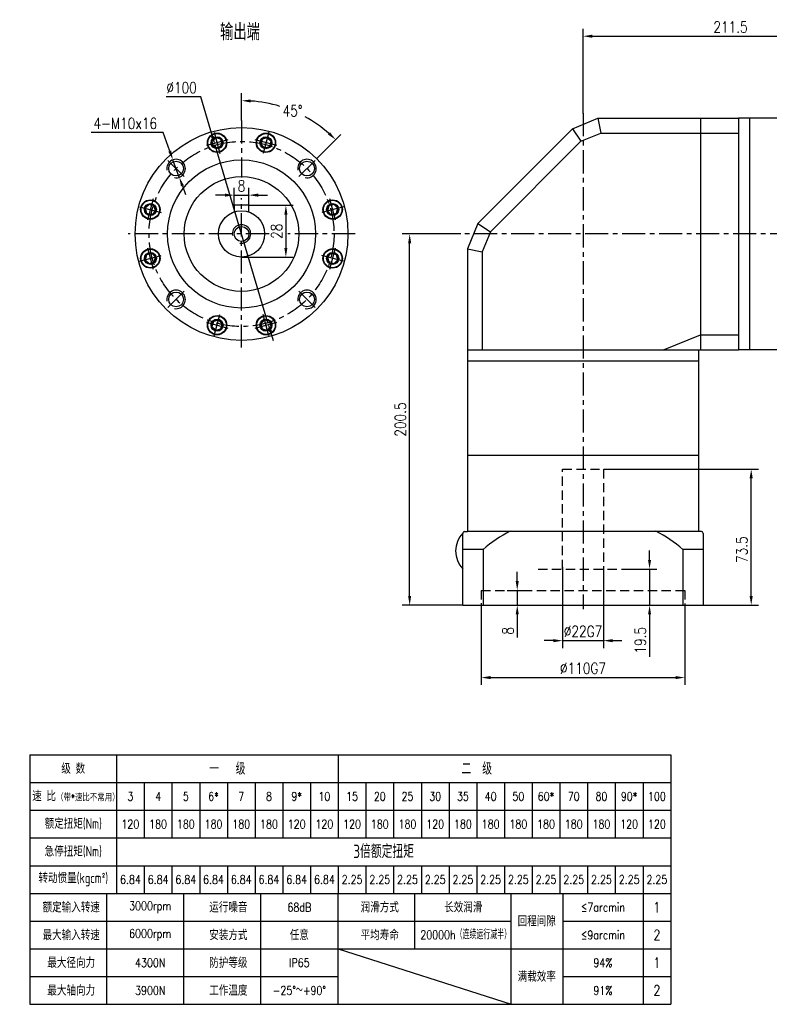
# Model space of a CAD drawing. Header units: inches. Extents: x 44 to 820, y 10 to 552.
# Tile 1 of 3: x 44 to 450, y 10 to 542. Entities that reach past the tile are written whole.
import ezdxf

# ---------------------------------------------------------------- set-up
doc = ezdxf.new("R2010")
doc.units = ezdxf.units.IN
doc.header["$LTSCALE"] = 20
doc.header["$MEASUREMENT"] = 0
doc.linetypes.add('CENTER', pattern=[2, 1.25, -0.25, 0.25, -0.25])
doc.linetypes.add('HIDDEN', pattern=[0.375, 0.25, -0.125])
for name, color, linetype in [('1轮廓实线层', 7, 'Continuous'), ('2细线层', 4, 'Continuous'), ('3中心线层', 1, 'CENTER'), ('4虚线层', 6, 'HIDDEN'), ('6文字层', 3, 'Continuous'), ('7标注层', 4, 'Continuous')]:
    doc.layers.add(name, color=color, linetype=linetype)
doc.styles.add('PC_TEXTSTYLE', font='isocp.shx', dxfattribs={"width": 0.8, "bigfont": 'HZFS.SHX'})
doc.styles.add('TH_GBDIM', font='romans.shx', dxfattribs={"width": 0.8, "bigfont": 'gbcbig.shx'})
doc.dimstyles.new('直径标注A3', dxfattribs={"dimscale": 2, "dimtxt": 3.5, "dimasz": 3, "dimexe": 2, "dimexo": 0.0625, "dimgap": 1, "dimtad": 1, "dimtih": 1, "dimtoh": 1, "dimdsep": 46, "dimtxsty": 'PC_TEXTSTYLE', "dimsah": 1, "dimcen": 0.09, "dimclrt": 3, "dimadec": 0, "dimazin": 0, "dimtfac": 0.7, "dimtmove": 0, "dimatfit": 0, "dimfxl": 1, "dimtzin": 0, "dimarcsym": 0})
doc.dimstyles.new('线性标注', dxfattribs={"dimscale": 2, "dimtxt": 2.5, "dimasz": 3, "dimexe": 2, "dimexo": 0, "dimgap": 1, "dimtad": 1, "dimdsep": 46, "dimtxsty": 'PC_TEXTSTYLE', "dimsah": 1, "dimcen": 0.09, "dimclrt": 3, "dimadec": 0, "dimazin": 0, "dimtfac": 0.7, "dimtix": 1, "dimtmove": 0, "dimatfit": 0, "dimfxl": 1, "dimtzin": 0, "dimarcsym": 0})
doc.dimstyles.new('角度标注', dxfattribs={"dimscale": 2, "dimtxt": 3.5, "dimasz": 3, "dimexe": 2, "dimexo": 0, "dimgap": 1, "dimtad": 1, "dimtih": 1, "dimtoh": 1, "dimdsep": 46, "dimtxsty": 'PC_TEXTSTYLE', "dimsah": 1, "dimcen": 0.09, "dimclrd": 4, "dimclrt": 3, "dimadec": 0, "dimazin": 0, "dimtfac": 0.7, "dimtmove": 0, "dimatfit": 0, "dimfxl": 1, "dimtzin": 0, "dimarcsym": 0})

# ---------------------------------------------------------------- blocks, each defined once
blk = doc.blocks.new('*D60')
at = {"layer": '7标注层', "color": 0, "lineweight": -2, "transparency": 16777216}
for p, q in [((348.91, 491.07), (348.91, 536.88)), ((353.91, 532.88), (555.41, 532.88)), ((560.41, 437.57), (560.41, 536.88))]:
    blk.add_line(p, q, dxfattribs=at)
at = {"layer": '7标注层', "color": 0, "transparency": 16777216}
for points in [[(353.91, 533.71), (353.91, 532.05), (348.91, 532.88)], [(555.41, 533.71), (555.41, 532.05), (560.41, 532.88)]]:
    blk.add_solid(points, dxfattribs=at)
at = {"layer": 'Defpoints', "color": 0, "transparency": 16777216}
for p in [(560.41, 532.88), (348.91, 491.07), (560.41, 437.57)]:
    blk.add_point(p, dxfattribs=at)
at = {"layer": '7标注层', "color": 3, "transparency": 16777216, "insert": (428.63, 537.88), "char_height": 6, "attachment_point": 5, "style": 'TH_GBDIM'}
blk.add_mtext('211.5', dxfattribs=at)
blk = doc.blocks.new('*D61')
at = {"layer": '7标注层', "color": 0, "lineweight": -2, "transparency": 16777216}
for p, q in [((360.16, 299.07), (443.8, 299.07)), ((439.8, 230.57), (439.8, 294.07)), ((413.91, 225.57), (443.8, 225.57))]:
    blk.add_line(p, q, dxfattribs=at)
at = {"layer": '7标注层', "color": 0, "transparency": 16777216}
for points in [[(438.96, 294.07), (440.63, 294.07), (439.8, 299.07)], [(438.96, 230.57), (440.63, 230.57), (439.8, 225.57)]]:
    blk.add_solid(points, dxfattribs=at)
at = {"layer": 'Defpoints', "color": 0, "transparency": 16777216}
for p in [(360.16, 299.07), (439.8, 299.07), (413.91, 225.57)]:
    blk.add_point(p, dxfattribs=at)
at = {"layer": '7标注层', "color": 3, "transparency": 16777216, "insert": (434.8, 255.52), "char_height": 6, "attachment_point": 5, "rotation": 90, "style": 'TH_GBDIM'}
blk.add_mtext('73.5', dxfattribs=at)
blk = doc.blocks.new('*D62')
at = {"layer": '7标注层', "color": 0, "lineweight": -2, "transparency": 16777216}
for p, q in [((337.91, 246.07), (337.91, 202.42)), ((359.91, 246.68), (359.91, 202.42)), ((332.91, 206.42), (327.91, 206.42)), ((337.91, 206.42), (359.91, 206.42)), ((364.91, 206.42), (369.91, 206.42))]:
    blk.add_line(p, q, dxfattribs=at)
at = {"layer": '7标注层', "color": 0, "transparency": 16777216}
for points in [[(332.91, 207.26), (332.91, 205.59), (337.91, 206.42)], [(364.91, 207.26), (364.91, 205.59), (359.91, 206.42)]]:
    blk.add_solid(points, dxfattribs=at)
at = {"layer": 'Defpoints', "color": 0, "transparency": 16777216}
for p in [(337.91, 246.07), (359.91, 246.68), (359.91, 206.42)]:
    blk.add_point(p, dxfattribs=at)
at = {"layer": '7标注层', "color": 3, "transparency": 16777216, "insert": (348.91, 211.42), "char_height": 6, "attachment_point": 5, "style": 'TH_GBDIM'}
blk.add_mtext('\\A1;%%c22G7', dxfattribs=at)
blk = doc.blocks.new('*D63')
at = {"layer": '7标注层', "color": 0, "lineweight": -2, "transparency": 16777216}
for p, q in [((293.91, 226.58), (293.91, 182.47)), ((403.91, 226.57), (403.91, 182.47)), ((298.91, 186.47), (398.91, 186.47))]:
    blk.add_line(p, q, dxfattribs=at)
at = {"layer": '7标注层', "color": 0, "transparency": 16777216}
for points in [[(298.91, 187.3), (298.91, 185.64), (293.91, 186.47)], [(398.91, 187.3), (398.91, 185.64), (403.91, 186.47)]]:
    blk.add_solid(points, dxfattribs=at)
at = {"layer": 'Defpoints', "color": 0, "transparency": 16777216}
for p in [(293.91, 226.58), (403.91, 226.57), (403.91, 186.47)]:
    blk.add_point(p, dxfattribs=at)
at = {"layer": '7标注层', "color": 3, "transparency": 16777216, "insert": (348.91, 191.47), "char_height": 6, "attachment_point": 5, "style": 'TH_GBDIM'}
blk.add_mtext('\\A1;%%c110G7', dxfattribs=at)
blk = doc.blocks.new('*D64')
at = {"layer": '7标注层', "color": 0, "lineweight": -2, "transparency": 16777216}
for p, q in [((313.36, 238.57), (313.36, 243.57)), ((307.87, 233.57), (317.36, 233.57)), ((313.36, 233.57), (313.36, 225.57)), ((307.87, 225.57), (317.36, 225.57)), ((313.36, 220.57), (313.36, 208.1))]:
    blk.add_line(p, q, dxfattribs=at)
at = {"layer": '7标注层', "color": 0, "transparency": 16777216}
for points in [[(312.52, 238.57), (314.19, 238.57), (313.36, 233.57)], [(312.52, 220.57), (314.19, 220.57), (313.36, 225.57)]]:
    blk.add_solid(points, dxfattribs=at)
at = {"layer": 'Defpoints', "color": 0, "transparency": 16777216}
for p in [(307.87, 233.57), (313.36, 233.57), (307.87, 225.57)]:
    blk.add_point(p, dxfattribs=at)
at = {"layer": '7标注层', "color": 3, "transparency": 16777216, "insert": (308.36, 211.7), "char_height": 6, "attachment_point": 5, "rotation": 90, "style": 'TH_GBDIM'}
blk.add_mtext('8', dxfattribs=at)
blk = doc.blocks.new('*D65')
at = {"layer": '7标注层', "color": 0, "lineweight": -2, "transparency": 16777216}
for p, q in [((282.95, 426.07), (251.22, 426.07)), ((255.22, 230.57), (255.22, 421.07)), ((283.91, 225.57), (251.22, 225.57))]:
    blk.add_line(p, q, dxfattribs=at)
at = {"layer": '7标注层', "color": 0, "transparency": 16777216}
for points in [[(254.38, 421.07), (256.05, 421.07), (255.22, 426.07)], [(254.38, 230.57), (256.05, 230.57), (255.22, 225.57)]]:
    blk.add_solid(points, dxfattribs=at)
at = {"layer": 'Defpoints', "color": 0, "transparency": 16777216}
for p in [(255.22, 426.07), (282.95, 426.07), (283.91, 225.57)]:
    blk.add_point(p, dxfattribs=at)
at = {"layer": '7标注层', "color": 3, "transparency": 16777216, "insert": (250.22, 325.82), "char_height": 6, "attachment_point": 5, "rotation": 90, "style": 'TH_GBDIM'}
blk.add_mtext('200.5', dxfattribs=at)
blk = doc.blocks.new('*D68')
at = {"layer": '7标注层', "color": 0, "lineweight": -2, "transparency": 16777216}
for p, q in [((142.28, 500.11), (123.6, 500.11)), ((148.64, 478.78), (142.28, 500.11)), ((178.62, 378.15), (150.06, 473.99)), ((180.05, 373.36), (181.48, 368.57))]:
    blk.add_line(p, q, dxfattribs=at)
at = {"layer": '7标注层', "color": 0, "transparency": 16777216}
for points in [[(149.43, 479.02), (147.84, 478.54), (150.06, 473.99)], [(180.85, 373.6), (179.25, 373.12), (178.62, 378.15)]]:
    blk.add_solid(points, dxfattribs=at)
at = {"layer": 'Defpoints', "color": 0, "transparency": 16777216}
for p in [(150.06, 473.99), (178.62, 378.15)]:
    blk.add_point(p, dxfattribs=at)
at = {"layer": '7标注层', "color": 3, "transparency": 16777216, "insert": (131.94, 505.11), "char_height": 6, "attachment_point": 5, "style": 'TH_GBDIM'}
blk.add_mtext('∅100', dxfattribs=at)
blk = doc.blocks.new('*D69')
at = {"layer": '7标注层', "color": 0, "lineweight": -2, "transparency": 16777216}
for p, q in [((121.91, 480.81), (83.11, 480.81)), ((125.56, 470.82), (121.91, 480.81)), ((130.7, 456.73), (127.27, 466.12)), ((132.42, 452.03), (134.13, 447.33))]:
    blk.add_line(p, q, dxfattribs=at)
at = {"layer": '7标注层', "color": 0, "transparency": 16777216}
for points in [[(126.34, 471.1), (124.77, 470.53), (127.27, 466.12)], [(133.2, 452.32), (131.63, 451.74), (130.7, 456.73)]]:
    blk.add_solid(points, dxfattribs=at)
at = {"layer": 'Defpoints', "color": 0, "transparency": 16777216}
for p in [(127.27, 466.12), (130.7, 456.73)]:
    blk.add_point(p, dxfattribs=at)
at = {"layer": '7标注层', "color": 3, "transparency": 16777216, "insert": (101.51, 485.81), "char_height": 6, "attachment_point": 5, "style": 'TH_GBDIM'}
blk.add_mtext('4-M10x16', dxfattribs=at)
blk = doc.blocks.new('GB／T70.1M6R10')
at = {"layer": '1轮廓实线层'}
for p, q in [((0, 2.86), (-2.48, 1.43)), ((-2.48, 1.43), (-2.48, -1.43)), ((2.48, 1.43), (0, 2.86)), ((2.48, -1.43), (2.48, 1.43)), ((-2.48, -1.43), (0, -2.86)), ((0, -2.86), (2.48, -1.43))]:
    blk.add_line(p, q, dxfattribs=at)
for radius in [5, 2.86]:
    blk.add_circle((0, 0), radius, dxfattribs=at)
at = {"layer": '3中心线层'}
for p, q in [((0, 6), (0, -6)), ((6, 0), (-6, 0))]:
    blk.add_line(p, q, dxfattribs=at)
blk = doc.blocks.new('*D70')
at = {"layer": '7标注层', "color": 0, "lineweight": -2, "transparency": 16777216}
for p, q in [((164.34, 487.41), (164.34, 502.07)), ((204.94, 466.67), (218.09, 479.81))]:
    blk.add_line(p, q, dxfattribs=at)
at = {"layer": '7标注层', "color": 4, "lineweight": -2, "transparency": 16777216}
for start, end in [(73.2472, 86.0205), (48.9795, 61.5023)]:
    blk.add_arc((164.34, 426.07), 72, start, end, dxfattribs=at)
at = {"layer": '7标注层', "color": 4, "transparency": 16777216}
for points in [[(169.31, 497.07), (169.37, 498.73), (164.34, 498.07)], [(212.17, 481), (211.03, 479.78), (215.26, 476.98)]]:
    blk.add_solid(points, dxfattribs=at)
at = {"layer": 'Defpoints', "color": 0, "transparency": 16777216}
for p in [(164.34, 487.41), (200.34, 488.43), (204.94, 466.67), (194.46, 456.18), (164.34, 364.73)]:
    blk.add_point(p, dxfattribs=at)
at = {"layer": '7标注层', "color": 3, "transparency": 16777216, "insert": (191.9, 492.59), "char_height": 6, "attachment_point": 5, "style": 'TH_GBDIM'}
blk.add_mtext('45°', dxfattribs=at)
blk = doc.blocks.new('*D71')
at = {"layer": '7标注层', "color": 0, "lineweight": -2, "transparency": 16777216}
for p, q in [((155.34, 447.05), (150.34, 447.05)), ((160.34, 441.57), (160.34, 451.05)), ((160.34, 447.05), (168.34, 447.05)), ((168.34, 441.57), (168.34, 451.05)), ((173.34, 447.05), (178.34, 447.05))]:
    blk.add_line(p, q, dxfattribs=at)
at = {"layer": '7标注层', "color": 0, "transparency": 16777216}
for points in [[(155.34, 447.88), (155.34, 446.22), (160.34, 447.05)], [(173.34, 447.88), (173.34, 446.22), (168.34, 447.05)]]:
    blk.add_solid(points, dxfattribs=at)
at = {"layer": 'Defpoints', "color": 0, "transparency": 16777216}
for p in [(168.34, 447.05), (160.34, 441.57), (168.34, 441.57)]:
    blk.add_point(p, dxfattribs=at)
at = {"layer": '7标注层', "color": 3, "transparency": 16777216, "insert": (164.34, 452.05), "char_height": 6, "attachment_point": 5, "style": 'TH_GBDIM'}
blk.add_mtext('8', dxfattribs=at)
blk = doc.blocks.new('*D72')
at = {"layer": '7标注层', "color": 0, "lineweight": -2, "transparency": 16777216}
for p, q in [((168.34, 441.57), (192.31, 441.57)), ((188.31, 436.57), (188.31, 418.57)), ((164.34, 413.57), (192.31, 413.57))]:
    blk.add_line(p, q, dxfattribs=at)
at = {"layer": '7标注层', "color": 0, "transparency": 16777216}
for points in [[(187.48, 436.57), (189.14, 436.57), (188.31, 441.57)], [(187.48, 418.57), (189.14, 418.57), (188.31, 413.57)]]:
    blk.add_solid(points, dxfattribs=at)
at = {"layer": 'Defpoints', "color": 0, "transparency": 16777216}
for p in [(168.34, 441.57), (164.34, 413.57), (188.31, 413.57)]:
    blk.add_point(p, dxfattribs=at)
at = {"layer": '7标注层', "color": 3, "transparency": 16777216, "insert": (183.31, 427.57), "char_height": 6, "attachment_point": 5, "rotation": 90, "style": 'TH_GBDIM'}
blk.add_mtext('28', dxfattribs=at)
blk = doc.blocks.new('*D85')
at = {"layer": '7标注层', "color": 0, "lineweight": -2, "transparency": 16777216}
for p, q in [((384.88, 250.07), (384.88, 255.07)), ((373.18, 245.07), (388.88, 245.07)), ((384.88, 245.07), (384.88, 225.57)), ((373.18, 225.57), (388.88, 225.57)), ((384.88, 220.57), (384.88, 197.63))]:
    blk.add_line(p, q, dxfattribs=at)
at = {"layer": '7标注层', "color": 0, "transparency": 16777216}
for points in [[(384.04, 250.07), (385.71, 250.07), (384.88, 245.07)], [(384.04, 220.57), (385.71, 220.57), (384.88, 225.57)]]:
    blk.add_solid(points, dxfattribs=at)
at = {"layer": 'Defpoints', "color": 0, "transparency": 16777216}
for p in [(373.18, 245.07), (373.18, 225.57), (384.88, 225.57)]:
    blk.add_point(p, dxfattribs=at)
at = {"layer": '7标注层', "color": 3, "transparency": 16777216, "insert": (379.88, 206.6), "char_height": 6, "attachment_point": 5, "rotation": 90, "style": 'TH_GBDIM'}
blk.add_mtext('19.5', dxfattribs=at)
blk = doc.blocks.new('1151151151153')
at = {"layer": '1轮廓实线层'}
for p, q in [((25, 69.8), (191.5, 69.8)), ((25, 69.8), (25, 5)), ((105.1, 69.8), (105.1, 48.2)), ((191.5, 69.8), (191.5, 5)), ((25, 62.6), (191.5, 62.6)), ((105.1, 41), (105.1, 33.8)), ((25, 33.8), (191.5, 33.8)), ((25, 5), (191.5, 5))]:
    blk.add_line(p, q, dxfattribs=at)
at = {"layer": '2细线层'}
for p, q in [((47.5, 69.8), (47.5, 33.8)), ((54.7, 62.6), (54.7, 48.2)), ((61.9, 62.6), (61.9, 48.2)), ((69.1, 62.6), (69.1, 48.2)), ((76.3, 62.6), (76.3, 48.2)), ((83.5, 62.6), (83.5, 48.2)), ((90.7, 62.6), (90.7, 48.2)), ((97.9, 62.6), (97.9, 48.2)), ((105.1, 62.6), (105.1, 48.2)), ((112.3, 62.6), (112.3, 48.2)), ((112.3, 62.6), (112.3, 48.2)), ((119.5, 62.6), (119.5, 48.2)), ((126.7, 62.6), (126.7, 48.2)), ((126.7, 62.6), (126.7, 48.2)), ((133.9, 62.6), (133.9, 48.2)), ((141.1, 62.6), (141.1, 48.2)), ((148.3, 62.6), (148.3, 48.2)), ((148.3, 62.6), (148.3, 48.2)), ((155.5, 62.6), (155.5, 48.2)), ((162.7, 62.6), (162.7, 48.2)), ((169.9, 62.6), (169.9, 48.2)), ((177.1, 62.6), (177.1, 48.2)), ((184.3, 62.6), (184.3, 48.2)), ((25, 55.4), (191.5, 55.4)), ((25, 48.2), (191.5, 48.2)), ((25, 48.2), (191.5, 48.2)), ((25, 41), (191.5, 41)), ((54.7, 41), (54.7, 33.8)), ((61.9, 41), (61.9, 33.8)), ((69.1, 41), (69.1, 33.8)), ((76.3, 41), (76.3, 33.8)), ((83.5, 41), (83.5, 33.8)), ((90.7, 41), (90.7, 33.8)), ((97.9, 41), (97.9, 33.8)), ((105.1, 41), (105.1, 33.8)), ((112.3, 41), (112.3, 33.8)), ((112.3, 41), (112.3, 33.8)), ((119.5, 41), (119.5, 33.8)), ((126.7, 41), (126.7, 33.8)), ((126.7, 41), (126.7, 33.8)), ((133.9, 41), (133.9, 33.8)), ((141.1, 41), (141.1, 33.8)), ((148.3, 41), (148.3, 33.8)), ((148.3, 41), (148.3, 33.8)), ((155.5, 41), (155.5, 33.8)), ((162.7, 41), (162.7, 33.8)), ((169.9, 41), (169.9, 33.8)), ((177.1, 41), (177.1, 33.8)), ((184.3, 41), (184.3, 5)), ((45, 5), (45, 33.8)), ((65, 5), (65, 33.8)), ((85, 5), (85, 33.8)), ((105.1, 5), (105.1, 33.8)), ((125, 19.4), (125, 33.8)), ((150, 5), (150, 33.8)), ((163.49, 33.8), (163.49, 5)), ((25, 26.6), (149.87, 26.6)), ((163.49, 26.6), (191.5, 26.6)), ((25, 19.4), (191.5, 19.4)), ((105.1, 19.4), (150, 5)), ((25, 12.2), (105, 12.2)), ((163.49, 12.2), (191.5, 12.2))]:
    blk.add_line(p, q, dxfattribs=at)
at = {"layer": '6文字层'}
for s, width, heights, insert, char_height, attachment_point, style in [('级 数', 25, [0], (36.25, 66.2), 2.7, 5, 'PC_TEXTSTYLE'), ('一   级', 64, [0], (76.3, 66.2), 3.15, 5, 'PC_TEXTSTYLE'), ('二  级', 128, [0], (141.1, 66.2), 3.15, 5, 'PC_TEXTSTYLE'), ('速 比{\\H0.66667x;（带\\Fromans,gbcbig|c134;*\\Fisocp,hzfs|c134;速比不常用）}', 25, [0], (36.95, 59.06), 2.7, 5, 'PC_TEXTSTYLE'), ('3', 8, [0], (51.1, 59), 2.25, 5, 'TH_GBDIM'), ('4', 8, [0], (58.3, 59), 2.25, 5, 'TH_GBDIM'), ('5', 8, [0], (65.5, 59), 2.25, 5, 'TH_GBDIM'), ('6*', 8, [0], (72.7, 59), 2.25, 5, 'TH_GBDIM'), ('7', 8, [0], (79.9, 59), 2.25, 5, 'TH_GBDIM'), ('8', 8, [0], (87.1, 59), 2.25, 5, 'TH_GBDIM'), ('9*', 8, [0], (94.3, 59), 2.25, 5, 'TH_GBDIM'), ('10', 8, [0], (101.5, 59), 2.25, 5, 'TH_GBDIM'), ('15', 8, [0], (108.7, 59), 2.25, 5, 'TH_GBDIM'), ('20', 8, [0], (115.9, 59), 2.25, 5, 'TH_GBDIM'), ('25', 8, [0], (123.1, 59), 2.25, 5, 'TH_GBDIM'), ('30', 8, [0], (130.3, 59), 2.25, 5, 'TH_GBDIM'), ('35', 8, [0], (137.5, 59), 2.25, 5, 'TH_GBDIM'), ('40', 8, [0], (144.7, 59), 2.25, 5, 'TH_GBDIM'), ('50', 8, [0], (151.9, 59), 2.25, 5, 'TH_GBDIM'), ('60*', 8, [0], (159.1, 59), 2.25, 5, 'TH_GBDIM'), ('70', 8, [0], (166.3, 59), 2.25, 5, 'TH_GBDIM'), ('80', 8, [0], (173.5, 59), 2.25, 5, 'TH_GBDIM'), ('90*', 8, [0], (180.7, 59), 2.25, 5, 'TH_GBDIM'), ('100', 8, [0], (187.9, 59), 2.25, 5, 'TH_GBDIM'), ('额定扭矩(Nm)', 25, [0], (36.25, 51.8), 2.7, 5, 'PC_TEXTSTYLE'), ('120', 8, [0], (51.1, 51.8), 2.25, 5, 'TH_GBDIM'), ('180', 8, [0], (58.3, 51.8), 2.25, 5, 'TH_GBDIM'), ('180', 8, [0], (65.5, 51.8), 2.25, 5, 'TH_GBDIM'), ('180', 8, [0], (72.7, 51.8), 2.25, 5, 'TH_GBDIM'), ('180', 8, [0], (79.9, 51.8), 2.25, 5, 'TH_GBDIM'), ('180', 8, [0], (87.1, 51.8), 2.25, 5, 'TH_GBDIM'), ('120', 8, [0], (94.3, 51.8), 2.25, 5, 'TH_GBDIM'), ('120', 8, [0], (101.5, 51.8), 2.25, 5, 'TH_GBDIM'), ('120', 8, [0], (108.7, 51.8), 2.25, 5, 'TH_GBDIM'), ('180', 8, [2.25], (115.9, 51.8), 2.25, 5, 'TH_GBDIM'), ('180', 8, [3.6], (123.1, 51.8), 2.25, 5, 'TH_GBDIM'), ('120', 8, [0], (130.3, 51.8), 2.25, 5, 'TH_GBDIM'), ('180', 8, [3.6], (137.5, 51.8), 2.25, 5, 'TH_GBDIM'), ('180', 8, [0], (144.7, 51.8), 2.25, 5, 'TH_GBDIM'), ('180', 8, [0], (151.9, 51.8), 2.25, 5, 'TH_GBDIM'), ('180', 8, [0], (159.1, 51.8), 2.25, 5, 'TH_GBDIM'), ('180', 8, [0], (166.3, 51.8), 2.25, 5, 'TH_GBDIM'), ('180', 5.1992, [0], (173.5, 51.8), 2.25, 5, 'TH_GBDIM'), ('120', 8, [0], (180.7, 51.8), 2.25, 5, 'TH_GBDIM'), ('120', 8, [0], (187.9, 51.8), 2.25, 5, 'TH_GBDIM'), ('急停扭矩(Nm)', 25, [0], (36.25, 44.6), 2.7, 5, 'PC_TEXTSTYLE'), ('\\pi77.904;3倍额定扭矩', 172.8, [0], (31.11, 46.47), 3.5, 1, 'PC_TEXTSTYLE'), ('转动惯量(kgcm²)', 32.26, [0], (36.25, 37.4), 2.7, 5, 'PC_TEXTSTYLE'), ('6.84', 8, [0], (51.1, 37.4), 2.25, 5, 'TH_GBDIM'), ('6.84', 8, [0], (58.3, 37.4), 2.25, 5, 'TH_GBDIM'), ('6.84', 8, [0], (65.5, 37.4), 2.25, 5, 'TH_GBDIM'), ('6.84', 8, [0], (72.7, 37.4), 2.25, 5, 'TH_GBDIM'), ('6.84', 8, [2.25], (79.9, 37.4), 2.25, 5, 'TH_GBDIM'), ('6.84', 8, [0], (87.1, 37.4), 2.25, 5, 'TH_GBDIM'), ('6.84', 8, [0], (94.3, 37.4), 2.25, 5, 'TH_GBDIM'), ('6.84', 8, [0], (101.5, 37.4), 2.25, 5, 'TH_GBDIM'), ('2.25', 9.76, [0], (108.7, 37.4), 2.25, 5, 'TH_GBDIM'), ('2.25', 8, [0], (115.9, 37.4), 2.25, 5, 'TH_GBDIM'), ('2.25', 8, [0], (123.1, 37.4), 2.25, 5, 'TH_GBDIM'), ('2.25', 8, [0], (130.3, 37.4), 2.25, 5, 'TH_GBDIM'), ('2.25', 8, [0], (137.5, 37.4), 2.25, 5, 'TH_GBDIM'), ('2.25', 8, [0], (144.7, 37.4), 2.25, 5, 'TH_GBDIM'), ('2.25', 8, [0], (151.9, 37.4), 2.25, 5, 'TH_GBDIM'), ('2.25', 8, [0], (159.1, 37.4), 2.25, 5, 'TH_GBDIM'), ('2.25', 8, [0], (166.3, 37.4), 2.25, 5, 'TH_GBDIM'), ('2.25', 8, [0], (173.5, 37.4), 2.25, 5, 'TH_GBDIM'), ('2.25', 8, [0], (180.7, 37.4), 2.25, 5, 'TH_GBDIM'), ('2.25', 8, [0], (187.9, 37.4), 2.25, 5, 'TH_GBDIM'), ('额定输入转速', 27.125, [0], (35.72, 30.2), 2.7, 5, 'PC_TEXTSTYLE'), ('3000rpm', 27.125, [0], (56.25, 30.2), 2.25, 5, 'TH_GBDIM'), ('运行噪音', 27.125, [0], (76.55, 30.2), 2.7, 5, 'PC_TEXTSTYLE'), ('68dB', 27.125, [0], (95, 30.2), 2.25, 5, 'TH_GBDIM'), ('润滑方式', 27.125, [0], (115.89, 30.2), 2.7, 5, 'PC_TEXTSTYLE'), ('长效润滑', 27.125, [0], (137.6, 30.2), 2.7, 5, 'PC_TEXTSTYLE'), ('{\\H0.5x;≤7arcmin}', 23.125, [0], (173.89, 30.2), 4.5, 5, 'TH_GBDIM'), ('1', 8, [0], (187.9, 30.2), 2.7, 5, 'TH_GBDIM'), ('回程间隙', 23.125, [0], (156.69, 26.6), 2.7, 5, 'PC_TEXTSTYLE'), ('最大输入转速', 27.125, [0], (35.72, 23), 2.7, 5, 'PC_TEXTSTYLE'), ('6000rpm', 27.125, [0], (56.25, 23), 2.25, 5, 'TH_GBDIM'), ('安装方式', 27.125, [0], (76.55, 23), 2.7, 5, 'PC_TEXTSTYLE'), ('任意', 27.125, [0], (95, 23), 2.7, 5, 'PC_TEXTSTYLE'), ('平均寿命', 27.125, [0], (115.89, 23), 2.7, 5, 'PC_TEXTSTYLE'), ('20000h（连续运行减半）', 35.8912, [0], (138.22, 23), 2.25, 5, 'TH_GBDIM'), ('{\\H0.5x;≤9arcmin}', 23.125, [0], (173.89, 23), 4.5, 5, 'TH_GBDIM'), ('2', 8, [0], (187.9, 23), 2.7, 5, 'TH_GBDIM'), ('最大径向力', 27.125, [0], (35.72, 15.8), 2.7, 5, 'PC_TEXTSTYLE'), ('4300N', 27.125, [0], (56.25, 15.8), 2.25, 5, 'TH_GBDIM'), ('防护等级', 27.125, [0], (76.55, 15.8), 2.7, 5, 'PC_TEXTSTYLE'), ('IP65', 27.125, [0], (95, 15.8), 2.25, 5, 'TH_GBDIM'), ('{\\H0.5x;94%}', 23.125, [0], (173.89, 15.8), 4.5, 5, 'TH_GBDIM'), ('1', 8, [0], (187.9, 15.8), 2.7, 5, 'TH_GBDIM'), ('满载效率', 23.125, [0], (156.69, 12.2), 2.7, 5, 'PC_TEXTSTYLE'), ('最大轴向力', 27.125, [0], (35.72, 8.6), 2.7, 5, 'PC_TEXTSTYLE'), ('工作温度', 27.125, [0], (76.55, 8.6), 2.7, 5, 'PC_TEXTSTYLE'), ('3900N', 27.125, [0], (56.25, 8.6), 2.25, 5, 'TH_GBDIM'), ('-25°～+90°', 27.125, [0], (95, 8.6), 2.25, 5, 'TH_GBDIM'), ('{\\H0.5x;91%}', 23.125, [0], (173.89, 8.6), 4.5, 5, 'TH_GBDIM'), ('2', 8, [0], (187.9, 8.6), 2.7, 5, 'TH_GBDIM')]:
    blk.add_mtext_dynamic_manual_height_columns(s, width=width, gutter_width=25, heights=heights, dxfattribs=dict(at, insert=insert, char_height=char_height, attachment_point=attachment_point, style=style))

msp = doc.modelspace()

# ---------------------------------------------------------------- linework, layer by layer
msp.add_line((283.91, 225.569), (283.91, 264.369))
msp.add_arc((284.91, 264.369), 1, 90, 180)
at = {"layer": '1轮廓实线层'}
for p, q in [((343.254, 482.912), (356.91, 488.569)), ((356.91, 488.569), (432.91, 488.569)), ((356.91, 488.569), (358.502, 480.569)), ((412.41, 488.569), (412.41, 363.569)), ((432.91, 488.569), (432.91, 363.569)), ((438.91, 488.569), (432.91, 488.569)), ((438.91, 488.569), (438.91, 363.569)), ((455.41, 488.569), (438.91, 488.569)), ((438.91, 488.569), (438.91, 363.569)), ((292.067, 431.725), (343.254, 482.912)), ((343.254, 482.912), (347.785, 476.13)), ((347.785, 476.13), (358.502, 480.569)), ((358.502, 480.569), (432.91, 480.569)), ((298.849, 427.194), (347.785, 476.13)), ((168.343, 441.569), (160.343, 441.569)), ((160.343, 441.569), (160.343, 437.911)), ((168.343, 437.911), (168.343, 441.569)), ((292.067, 431.725), (286.41, 418.069)), ((292.067, 431.725), (298.849, 427.194)), ((298.849, 427.194), (294.41, 416.477)), ((286.41, 418.069), (286.41, 357.569)), ((286.41, 418.069), (294.41, 416.477)), ((294.41, 416.477), (294.41, 363.569)), ((392.41, 363.569), (412.41, 371.569)), ((412.41, 371.569), (432.91, 371.569)), ((286.41, 363.569), (432.91, 363.569)), ((411.41, 363.569), (411.41, 306.569)), ((438.91, 363.569), (432.91, 363.569)), ((455.41, 363.569), (438.91, 363.569)), ((286.41, 357.569), (411.41, 357.569)), ((286.41, 357.569), (286.41, 306.569)), ((286.41, 306.569), (286.41, 265.569)), ((286.41, 306.569), (411.41, 306.569)), ((411.41, 306.569), (411.41, 265.569)), ((284.91, 265.369), (286.41, 265.369)), ((286.41, 265.569), (411.41, 265.569)), ((286.41, 265.369), (286.41, 265.569)), ((411.41, 265.369), (411.41, 265.569)), ((412.91, 265.369), (411.41, 265.369)), ((413.91, 264.369), (413.91, 225.569)), ((294.873, 255.69), (283.91, 255.69)), ((294.873, 255.69), (294.873, 225.569)), ((413.91, 255.69), (402.948, 255.69)), ((402.948, 255.69), (402.948, 225.569)), ((283.91, 225.569), (413.91, 225.569))]:
    msp.add_line(p, q, dxfattribs=at)
for centre, radius in [((164.343, 426.069), 57.5), ((151.143, 475.331), 5.25), ((177.543, 475.331), 5.25), ((151.143, 475.331), 3.25), ((177.543, 475.331), 3.25), ((164.343, 426.069), 40), ((128.987, 461.424), 4), ((199.698, 461.424), 4), ((164.343, 426.069), 31), ((115.081, 439.268), 5.25), ((115.081, 439.268), 3.25), ((213.605, 439.268), 5.25), ((213.605, 439.268), 3.25), ((164.343, 426.069), 12.5), ((164.343, 426.069), 4), ((115.081, 412.869), 5.25), ((115.081, 412.869), 3.25), ((213.605, 412.869), 5.25), ((213.605, 412.869), 3.25), ((128.987, 390.713), 4), ((199.698, 390.713), 4), ((151.143, 376.806), 5.25), ((151.143, 376.806), 3.25), ((177.543, 376.806), 5.25), ((177.543, 376.806), 3.25)]:
    msp.add_circle(centre, radius, dxfattribs=at)
for centre, radius, start, end in [((294.021, 254.869), 13.966, 136.37892, 223.62108), ((348.91, 191.336), 84.033, 117.94708, 130.01934), ((348.91, 191.336), 84.033, 49.98066, 62.05292), ((412.91, 264.369), 1, 0, 90)]:
    msp.add_arc(centre, radius, start, end, dxfattribs=at)
at = {"layer": '2细线层'}
for centre in [(128.987, 461.424), (199.698, 461.424), (164.343, 426.069), (128.987, 390.713), (199.698, 390.713)]:
    msp.add_arc(centre, 5, 260, 190, dxfattribs=at)
at = {"layer": '3中心线层', "ltscale": 0.5}
for p, q in [((348.91, 491.317), (348.91, 223.401)), ((164.343, 487.405), (164.343, 456.53)), ((133.377, 457.035), (124.598, 465.813)), ((195.309, 457.035), (204.087, 465.813)), ((164.343, 364.732), (164.343, 445.344)), ((179.221, 426.069), (103.006, 426.069)), ((225.68, 426.069), (189.328, 426.069)), ((562.557, 426.069), (282.954, 426.069)), ((133.377, 395.102), (124.598, 386.324)), ((195.309, 395.102), (204.087, 386.324))]:
    msp.add_line(p, q, dxfattribs=at)
msp.add_circle((164.343, 426.069), 50, dxfattribs=at)
at = {"layer": '4虚线层'}
for p, q in [((337.91, 245.069), (337.91, 299.069)), ((337.91, 299.069), (359.91, 299.069)), ((359.91, 299.069), (359.91, 245.069)), ((324.643, 245.069), (373.178, 245.069)), ((293.91, 233.569), (293.911, 225.569)), ((293.91, 233.569), (403.91, 233.569)), ((403.91, 233.569), (403.91, 225.569))]:
    msp.add_line(p, q, dxfattribs=at)

# ---------------------------------------------------------------- block references
at = {"layer": '1轮廓实线层'}
for p, rotation in [((151.143, 475.331), 15), ((177.543, 475.331), 345), ((115.081, 439.268), 74.99999999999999), ((213.605, 439.268), 284.9999999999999), ((115.081, 412.869), 105), ((213.605, 412.869), 254.9999999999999), ((151.143, 376.806), 165), ((177.543, 376.806), 194.9999999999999)]:
    msp.add_blockref('GB／T70.1M6R10', p, dxfattribs=dict(at, rotation=rotation))
at = {"layer": '1轮廓实线层', "xscale": 2.08, "yscale": 2.08, "zscale": 2.08}
msp.add_blockref('1151151151153', (-2, -0.4), dxfattribs=at)

# ---------------------------------------------------------------- texts
at = {"layer": '6文字层', "insert": (152.734, 539.717), "char_height": 9, "attachment_point": 1, "style": 'PC_TEXTSTYLE'}
msp.add_mtext_dynamic_manual_height_columns('输出端', width=28.41709, gutter_width=25, heights=[0], dxfattribs=at)

# ---------------------------------------------------------------- dimensions: what is measured, and where the dimension line sits
at = {"layer": '7标注层'}
dim = msp.add_linear_dim(base=(560.41, 532.88), p1=(348.91, 491.069), p2=(560.41, 437.569), dimstyle='线性标注', override={"dimtxt": 3, "dimasz": 2.5, "dimtxsty": 'TH_GBDIM', "dimadec": 2}, dxfattribs=at)
dim.commit()
dim.dimension.update_dxf_attribs({"geometry": '*D60', "text_midpoint": (428.628, 532.88), "dimtype": 160})
dim = msp.add_diameter_dim_2p(p1=(178.621, 378.151), p2=(150.064, 473.986), dimstyle='直径标注A3', override={"dimtxt": 3, "dimasz": 2.5, "dimtxsty": 'TH_GBDIM', "dimadec": 2}, dxfattribs=at)
dim.commit()
dim.dimension.update_dxf_attribs({"geometry": '*D68', "text_midpoint": (131.939, 500.105), "dimtype": 163})
dim = msp.add_angular_dim_2l(base=(200.344, 488.425), line1=((164.343, 487.405), (164.343, 364.732)), line2=((194.456, 456.181), (204.941, 466.667)), dimstyle='角度标注', override={"dimtxt": 3, "dimasz": 2.5, "dimdec": 0, "dimtxsty": 'TH_GBDIM'}, dxfattribs=at)
dim.commit()
dim.dimension.update_dxf_attribs({"geometry": '*D70', "text_midpoint": (191.897, 492.591)})
dim = msp.add_diameter_dim_2p(p1=(130.703, 456.727), p2=(127.272, 466.121), text='4-M10x16', dimstyle='直径标注A3', override={"dimtxt": 3, "dimasz": 2.5, "dimtxsty": 'TH_GBDIM', "dimadec": 2}, dxfattribs=at)
dim.commit()
dim.dimension.update_dxf_attribs({"geometry": '*D69', "text_midpoint": (101.507, 480.813), "dimtype": 163})
dim = msp.add_linear_dim(base=(168.343, 447.05), p1=(160.343, 441.569), p2=(168.343, 441.569), dimstyle='线性标注', override={"dimtxt": 3, "dimasz": 2.5, "dimtxsty": 'TH_GBDIM', "dimadec": 2}, dxfattribs=at)
dim.commit()
dim.dimension.update_dxf_attribs({"geometry": '*D71', "text_midpoint": (164.343, 452.05)})
for base, p1, p2, picture, middle in [((188.311, 413.569), (168.343, 441.569), (164.343, 413.569), '*D72', (183.311, 427.569)), ((255.218, 426.069), (283.91, 225.569), (282.954, 426.069), '*D65', (250.218, 325.819))]:
    dim = msp.add_linear_dim(base=base, p1=p1, p2=p2, angle=90, dimstyle='线性标注', override={"dimtxt": 3, "dimasz": 2.5, "dimtxsty": 'TH_GBDIM', "dimadec": 2}, dxfattribs=at)
    dim.commit()
    dim.dimension.update_dxf_attribs({"geometry": picture, "text_midpoint": middle})
for base, p1, p2, override, picture, middle in [((439.798, 299.069), (413.91, 225.569), (360.16, 299.069), {"dimtxt": 3, "dimasz": 2.5, "dimgap": 1, "dimtad": 1, "dimjust": 0, "dimdec": 2, "dimlfac": 1, "dimtxsty": 'TH_GBDIM', "dimse1": 0, "dimse2": 0, "dimsd1": 0, "dimsd2": 0, "dimadec": 2}, '*D61', (439.798, 255.522)), ((384.877, 225.569), (373.178, 245.069), (373.178, 225.569), {"dimtxt": 3, "dimasz": 2.5, "dimtxsty": 'TH_GBDIM', "dimadec": 2}, '*D85', (384.877, 206.597)), ((313.356, 233.569), (307.87, 225.569), (307.87, 233.569), {"dimtxt": 3, "dimasz": 2.5, "dimtxsty": 'TH_GBDIM', "dimadec": 2}, '*D64', (313.356, 211.702))]:
    dim = msp.add_linear_dim(base=base, p1=p1, p2=p2, angle=90, dimstyle='线性标注', override=override, dxfattribs=at)
    dim.commit()
    dim.dimension.update_dxf_attribs({"geometry": picture, "text_midpoint": middle, "dimtype": 160})
for base, p1, p2, picture, middle in [((359.91, 206.422), (337.91, 246.069), (359.91, 246.679), '*D62', (348.91, 211.422)), ((403.91, 186.47), (293.911, 226.582), (403.91, 226.569), '*D63', (348.911, 191.47))]:
    dim = msp.add_linear_dim(base=base, p1=p1, p2=p2, text='\\A1;%%c<>G7', dimstyle='线性标注', override={"dimtxt": 3, "dimasz": 2.5, "dimtxsty": 'TH_GBDIM', "dimadec": 2}, dxfattribs=at)
    dim.commit()
    dim.dimension.update_dxf_attribs({"geometry": picture, "text_midpoint": middle})

doc.saveas('drawing.dxf')
